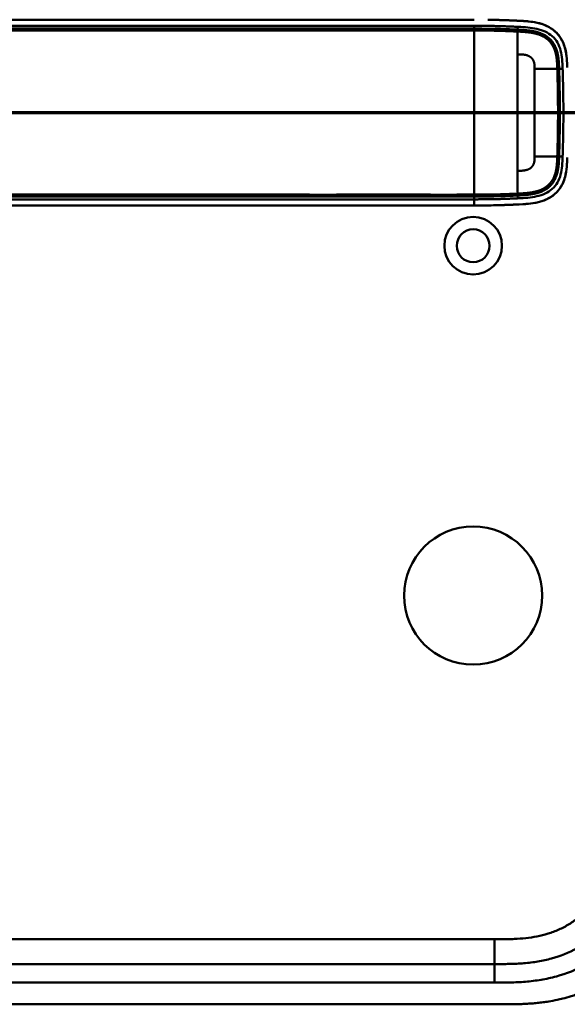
# Model space of a CAD drawing. Header units: millimetres. Extents: x 20 to 833, y 20 to 574.
# Tile 10 of 12: x 652 to 741, y 266 to 425. Entities that reach past the tile are written whole.
import ezdxf

# ---------------------------------------------------------------- set-up
doc = ezdxf.new("R2010")
doc.units = ezdxf.units.MM
doc.header["$LTSCALE"] = 2
for name, color, linetype, lineweight in [('Schnittansichtslinien(DIN)', 7, 'Continuous', 70), ('Sichtbare Kanten(DIN)', 7, 'Continuous', 50), ('Sichtbare tangentiale Kanten(DIN)', 7, 'Continuous', 50)]:
    doc.layers.add(name, color=color, linetype=linetype, lineweight=lineweight)

# ---------------------------------------------------------------- blocks, each defined once
blk = doc.blocks.new('2DTransSchnitt0')
at = {"layer": 'Schnittansichtslinien(DIN)', "linetype": 'Continuous'}
blk.add_line((254.433, 204.822), (395.101, 204.822), dxfattribs=at)

msp = doc.modelspace()

# ---------------------------------------------------------------- linework, layer by layer
at = {"layer": 'Sichtbare Kanten(DIN)'}
for p, q in [((725.6012, 424.6444), (598.7498, 424.6444)), ((735.3871, 412.641), (735.388, 412.641)), ((739.4383, 412.641), (739.4383, 412.641)), ((735.3879, 406.641), (735.3871, 406.641)), ((739.4382, 406.641), (739.4382, 406.641)), ((598.7498, 394.6444), (725.6011, 394.6444)), ((584.0026, 272.141), (728.926, 272.141)), ((571.003, 265.641), (729.9256, 265.641))]:
    msp.add_line(p, q, dxfattribs=at)
for centre, radius in [((725.4643, 388.141), 4.65), ((725.4643, 388.141), 2.65), ((725.4643, 331.641), 11.15)]:
    msp.add_circle(centre, radius, dxfattribs=at)
for centre, radius, start, end in [((725.4643, 409.641), 14, 104.460826, 104.466162), ((725.4643, 409.641), 13.8, 100.783741, 100.788321), ((725.4644, 409.6416), 13.7994, 73.28693, 73.287291), ((725.4645, 409.6411), 11.4998, 30.352559, 30.354178), ((725.4637, 409.6406), 11.7007, 31.98569, 31.986487), ((725.464, 409.6408), 11.6003, 31.185782, 31.18695), ((725.4645, 409.6409), 11.4997, 329.645819, 329.646888), ((725.4639, 409.6412), 11.6004, 328.813048, 328.813811), ((725.4656, 409.6402), 11.6985, 328.013511, 328.014026), ((725.4643, 409.641), 14, 255.427485, 255.432838), ((725.4643, 409.641), 13.8, 259.068146, 259.072753), ((725.4635, 409.6435), 13.8026, 286.816161, 286.816501)]:
    msp.add_arc(centre, radius, start, end, dxfattribs=at)
for points, degree, knots in [([(727.8324, 424.6342), (727.8324, 424.6342), (727.8324, 424.6342), (727.8325, 424.6342), (727.8326, 424.6342), (727.8328, 424.6342), (727.833, 424.6342), (727.8337, 424.6342), (727.8342, 424.6342), (727.8398, 424.6341), (727.8449, 424.634), (727.8568, 424.6339), (727.8637, 424.6338), (727.8887, 424.6335), (727.907, 424.6332), (728.0224, 424.6317), (728.1196, 424.6302), (728.2491, 424.6281), (728.2815, 424.6275), (728.3247, 424.6268), (728.3355, 424.6266), (728.3499, 424.6264), (728.3535, 424.6263), (728.3583, 424.6263), (728.3595, 424.6262), (728.3611, 424.6262), (728.3615, 424.6262), (728.362, 424.6262), (728.3622, 424.6262), (728.3624, 424.6262), (728.3627, 424.6262), (728.3627, 424.6262)], 3, [0, 0, 0, 0, 0.0000100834, 0.0000100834, 0.0000303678, 0.0000303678, 0.0000844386, 0.0000844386, 0.0002286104, 0.0002286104, 0.0017663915, 0.0017663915, 0.0038167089, 0.0038167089, 0.0092842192, 0.0092842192, 0.0384448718, 0.0384448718, 0.0481649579, 0.0481649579, 0.0514050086, 0.0514050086, 0.0524850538, 0.0524850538, 0.0528450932, 0.0528450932, 0.0529651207, 0.0529651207, 0.0530051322, 0.0530051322, 0.0530433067, 0.0530433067, 0.0530433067, 0.0530433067]), ([(732.7302, 424.4779), (732.7302, 424.4779), (732.7114, 424.4788), (732.5209, 424.4877), (732.1549, 424.5041), (731.6004, 424.5295), (730.8456, 424.5581), (730.0396, 424.587), (729.3653, 424.605), (728.8738, 424.6169), (728.558, 424.6228), (728.4167, 424.6253), (728.3627, 424.6262)], 5, [0.000000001, 0.000000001, 0.000000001, 0.000000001, 0.000000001, 0.000000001, 0.000022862, 0.009691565, 0.098256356, 0.186821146, 0.275385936, 0.363950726, 0.408233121, 0.435668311, 0.435668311, 0.435668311, 0.435668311, 0.435668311, 0.435668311]), ([(733.4243, 424.442), (733.4243, 424.442), (733.4245, 424.442), (733.4247, 424.442), (733.4249, 424.442), (733.4254, 424.442), (733.4258, 424.4419), (733.4273, 424.4418), (733.4284, 424.4418), (733.433, 424.4415), (733.4364, 424.4413), (733.45, 424.4405), (733.4603, 424.4399), (733.5012, 424.4374), (733.5318, 424.4355), (733.6544, 424.4278), (733.7462, 424.4216), (733.9755, 424.4049), (734.1128, 424.3937), (734.3011, 424.3763), (734.3524, 424.3713), (734.4083, 424.3656), (734.4131, 424.3651), (734.4215, 424.3643), (734.4251, 424.3639), (734.4289, 424.3635), (734.4292, 424.3635), (734.4297, 424.3634), (734.4299, 424.3634), (734.4301, 424.3634), (734.4302, 424.3634), (734.4303, 424.3634), (734.4304, 424.3634), (734.4304, 424.3634), (734.4305, 424.3634), (734.4305, 424.3634)], 3, [0, 0, 0, 0, 0.000031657, 0.000031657, 0.000071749, 0.000071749, 0.000185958, 0.000185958, 0.000528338, 0.000528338, 0.001555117, 0.001555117, 0.00463506, 0.00463506, 0.013874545, 0.013874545, 0.041593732, 0.041593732, 0.083174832, 0.083174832, 0.098766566, 0.098766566, 0.100228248, 0.100228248, 0.101324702, 0.101324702, 0.101424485, 0.101424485, 0.101474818, 0.101474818, 0.101500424, 0.101500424, 0.101513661, 0.101513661, 0.101528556, 0.101528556, 0.101528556, 0.101528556]), ([(734.4305, 424.3634), (734.3737, 424.3693), (734.317, 424.3748), (734.2602, 424.3801), (733.9816, 424.4061), (733.7039, 424.4256), (733.4245, 424.442)], 3, [1.111732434, 1.111732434, 1.111732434, 1.111732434, 1.129646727, 1.129646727, 1.129646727, 1.217620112, 1.217620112, 1.217620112, 1.217620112]), ([(733.5597, 424.4337), (734.7552, 424.3584), (735.9657, 424.2133), (737.7035, 423.494), (738.2774, 423.1413), (739.2595, 422.2168), (739.6388, 421.6788), (740.218, 420.4354), (740.3924, 419.7598), (740.5214, 418.9058), (740.5416, 418.7481), (740.5589, 418.5899)], 3, [0.0824985, 0.0824985, 0.0824985, 0.0824985, 0.43754619, 0.43754619, 0.63954908, 0.63954908, 0.83806101, 0.83806101, 1.04595103, 1.04595103, 1.09280735, 1.09280735, 1.09280735, 1.09280735]), ([(739.9257, 421.0601), (739.9257, 421.0601), (739.9258, 421.0598), (739.9259, 421.0596), (739.926, 421.0594), (739.9262, 421.059), (739.9264, 421.0586), (739.927, 421.0571), (739.9275, 421.056), (739.9296, 421.0517), (739.9311, 421.0485), (739.937, 421.0355), (739.9415, 421.0257), (739.9591, 420.9868), (739.9721, 420.9576), (740.023, 420.8402), (740.0591, 420.7513), (740.1058, 420.6282), (740.1182, 420.5945), (740.1349, 420.5481), (740.1394, 420.5354), (740.1456, 420.5179), (740.1474, 420.5129), (740.15, 420.5056), (740.1508, 420.5031), (740.1521, 420.4994), (740.1525, 420.4982), (740.1532, 420.4964), (740.1534, 420.4958), (740.1537, 420.4949), (740.1538, 420.4945), (740.1539, 420.4941), (740.154, 420.494), (740.1541, 420.4937), (740.1541, 420.4937), (740.1541, 420.4936), (740.1541, 420.4935), (740.1542, 420.4935), (740.1542, 420.4934), (740.1542, 420.4934)], 3, [0, 0, 0, 0, 0.0000536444, 0.0000536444, 0.0000936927, 0.0000936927, 0.0002138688, 0.0002138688, 0.0005741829, 0.0005741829, 0.0016545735, 0.0016545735, 0.0048950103, 0.0048950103, 0.0146157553, 0.0146157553, 0.0437841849, 0.0437841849, 0.0547196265, 0.0547196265, 0.0588203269, 0.0588203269, 0.0604177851, 0.0604177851, 0.061217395, 0.061217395, 0.0616180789, 0.0616180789, 0.0618192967, 0.0618192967, 0.0619207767, 0.0619207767, 0.0619723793, 0.0619723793, 0.0619990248, 0.0619990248, 0.0620131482, 0.0620131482, 0.0620295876, 0.0620295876, 0.0620295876, 0.0620295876]), ([(733.5474, 394.8541), (734.6296, 394.9217), (735.7171, 395.0451), (737.3922, 395.6361), (738.0014, 395.96), (739.0553, 396.8357), (739.4713, 397.3534), (740.1607, 398.6495), (740.3593, 399.3852), (740.5634, 400.6145), (740.6079, 401.1564), (740.6359, 401.7014)], 3, [-1.12551215, -1.12551215, -1.12551215, -1.12551215, -0.83488116, -0.83488116, -0.64687575, -0.64687575, -0.46444011, -0.46444011, -0.25065662, -0.25065662, -0.08648506, -0.08648506, -0.08648506, -0.08648506]), ([(740.1508, 398.7853), (740.1508, 398.7853), (740.1507, 398.7852), (740.1507, 398.7851), (740.1506, 398.7849), (740.1505, 398.7846), (740.1504, 398.7844), (740.1501, 398.7835), (740.1499, 398.7829), (740.149, 398.7802), (740.1483, 398.7782), (740.1454, 398.7701), (740.1433, 398.7639), (740.1346, 398.7395), (740.128, 398.7211), (740.1012, 398.6477), (740.0804, 398.5929), (740.0375, 398.485), (740.0156, 398.4318), (739.9815, 398.3526), (739.97, 398.3262), (739.9523, 398.2867), (739.9464, 398.2736), (739.9374, 398.2539), (739.9344, 398.2473), (739.9298, 398.2375), (739.9283, 398.2342), (739.926, 398.2292), (739.9253, 398.2276), (739.9241, 398.2251), (739.9237, 398.2243), (739.9231, 398.223), (739.9229, 398.2226), (739.9226, 398.222), (739.9225, 398.2218), (739.9224, 398.2214), (739.9223, 398.2213), (739.9223, 398.2212), (739.9222, 398.2211), (739.9222, 398.221), (739.9222, 398.2209), (739.9222, 398.2209)], 3, [0, 0, 0, 0, 0.000029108, 0.000029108, 0.0000693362, 0.0000693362, 0.0001429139, 0.0001429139, 0.0003635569, 0.0003635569, 0.0010250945, 0.0010250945, 0.0030091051, 0.0030091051, 0.0089604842, 0.0089604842, 0.0268153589, 0.0268153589, 0.0443020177, 0.0443020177, 0.0530527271, 0.0530527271, 0.0574298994, 0.0574298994, 0.0596196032, 0.0596196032, 0.0607154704, 0.0607154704, 0.0612643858, 0.0612643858, 0.0615397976, 0.0615397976, 0.0616784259, 0.0616784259, 0.0617486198, 0.0617486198, 0.0617845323, 0.0617845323, 0.0618032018, 0.0618032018, 0.0618235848, 0.0618235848, 0.0618235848, 0.0618235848]), ([(734.3891, 394.921), (734.3888, 394.921), (734.3885, 394.921), (734.387, 394.9208), (734.3858, 394.9207), (734.3822, 394.9203), (734.3798, 394.9201), (734.3638, 394.9185), (734.3502, 394.9171), (734.0458, 394.8875), (733.7526, 394.8662), (731.8922, 394.7547), (730.3185, 394.7021), (727.6977, 394.6479), (726.6493, 394.6442), (725.6011, 394.6443)], 3, [0, 0, 0, 0, 0.000092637, 0.000092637, 0.000463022, 0.000463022, 0.001203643, 0.001203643, 0.005349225, 0.005349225, 0.093850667, 0.093850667, 0.565806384, 0.565806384, 0.880272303, 0.880272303, 0.880272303, 0.880272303]), ([(729.3045, 394.6824), (729.4333, 394.6857), (729.7403, 394.6939), (730.2283, 394.7085), (730.9019, 394.7324), (731.6027, 394.7593), (732.1551, 394.7845), (732.5207, 394.8009), (732.7113, 394.8098), (732.7303, 394.8107)], 5, [0.378502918, 0.378502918, 0.378502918, 0.378502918, 0.378502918, 0.378502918, 0.442824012, 0.531388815, 0.619953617, 0.70851842, 0.718281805, 0.718281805, 0.718281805, 0.718281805, 0.718281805, 0.718281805]), ([(728.926, 272.141), (729.7314, 272.141), (731.3275, 272.1423), (733.6646, 272.2494), (735.9299, 272.526), (738.8474, 273.1633), (742.2816, 274.5257), (745.8656, 277.0684), (748.696, 280.411), (750.255, 283.6894), (751.0026, 286.5181), (751.3322, 288.7356), (751.4627, 291.0417), (751.4643, 292.6255), (751.4643, 293.4253)], 3, [18.38835965, 18.38835965, 18.38835965, 18.38835965, 18.63186175, 18.87536302, 19.11886429, 19.36236556, 19.84936811, 20.33637065, 20.8233732, 21.31037574, 21.55387701, 21.79737828, 22.04087955, 22.28438231, 22.28438231, 22.28438231, 22.28438231]), ([(729.9256, 265.641), (730.523, 265.6405), (731.5741, 265.6418), (732.7853, 265.6667), (733.6981, 265.7021), (734.3078, 265.7349), (735.0706, 265.789), (735.6812, 265.8433), (736.4446, 265.9268), (737.0551, 266.0066), (737.9699, 266.1477), (738.8812, 266.3178), (740.0876, 266.5956), (740.9841, 266.8435), (741.8719, 267.1244), (742.4586, 267.3282), (743.3298, 267.6584), (744.1887, 268.0214), (745.4498, 268.6268), (746.5396, 269.2302), (747.8542, 270.0633), (748.8655, 270.7912), (750.0728, 271.7748), (750.9907, 272.6193), (752.0711, 273.7431), (752.8793, 274.6942), (753.8137, 275.9431), (754.4981, 276.9883), (755.1914, 278.2112), (755.6096, 279.0498), (755.9919, 279.9046), (756.2288, 280.4823), (756.5019, 281.213), (756.7019, 281.8045), (756.9284, 282.5498), (757.0913, 283.1507), (757.309, 284.0577), (757.4916, 284.9713), (757.6795, 286.1966), (757.7812, 287.1163), (757.8566, 288.0351), (757.8945, 288.6468), (757.9285, 289.41), (757.9458, 290.018), (757.9585, 290.7746), (757.9641, 291.5278), (757.9643, 292.1268), (757.9643, 292.4254)], 3, [0.000009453, 0.000009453, 0.000009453, 0.000009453, 0.041675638, 0.072925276, 0.083341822, 0.104174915, 0.114591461, 0.135424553, 0.1458411, 0.166674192, 0.177090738, 0.208340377, 0.229173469, 0.260423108, 0.270839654, 0.291672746, 0.302089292, 0.333338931, 0.354172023, 0.395838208, 0.416671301, 0.458337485, 0.479170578, 0.520836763, 0.541669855, 0.58333604, 0.604169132, 0.645835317, 0.666668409, 0.697918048, 0.708334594, 0.729167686, 0.739584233, 0.760417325, 0.770833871, 0.791666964, 0.80208351, 0.833333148, 0.854166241, 0.885415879, 0.895832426, 0.916665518, 0.927082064, 0.947915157, 0.958331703, 0.979164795, 0.999997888, 0.999997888, 0.999997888, 0.999997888])]:
    msp.add_open_spline(points, degree=degree, knots=knots, dxfattribs=at)
for points in [[(740.154, 420.4934), (740.087, 420.6856), (740.0109, 420.8751), (739.9253, 421.06)], [(739.9218, 398.221), (740.0074, 398.4052), (740.0834, 398.5939), (740.1505, 398.7854)]]:
    msp.add_open_spline(points, degree=3, dxfattribs=at)
at = {"layer": 'Sichtbare tangentiale Kanten(DIN)'}
for p, q in [((725.6012, 423.1966), (725.6012, 423.6543)), ((732.6176, 423.0318), (732.6533, 423.4908)), ((739.3423, 416.724), (739.9094, 416.724)), ((739.3423, 402.5646), (739.9095, 402.5646)), ((725.6012, 395.6342), (725.6012, 396.0919)), ((732.6176, 396.2568), (732.6533, 395.7977)), ((584.0023, 276.141), (728.9262, 276.141)), ((728.9262, 276.141), (728.9262, 272.141)), ((728.9259, 272.141), (728.9259, 269.141)), ((728.9259, 269.141), (584.0026, 269.141))]:
    msp.add_line(p, q, dxfattribs=at)
for centre, major_axis, start_param, end_param in [((732.6057, 399.2756), (0, 24.0208), 5.67924787, 6.06690007), ((732.6057, 420.0684), (0, -24.0763), 0.25812795, 0.63904076)]:
    msp.add_ellipse(centre, major_axis=major_axis, ratio=0.00001, start_param=start_param, end_param=end_param, dxfattribs=at)
for points, degree, knots in [([(598.7498, 423.6544), (608.7053, 423.6545), (618.6898, 423.6545), (628.6363, 423.6545), (649.0656, 423.6544), (669.5396, 423.6544), (689.9774, 423.6544), (696.5617, 423.6545), (703.1519, 423.6545), (709.7491, 423.6544), (715.0544, 423.6544), (720.3696, 423.655), (725.6012, 423.6543)], 3, [23.22998295, 23.22998295, 23.22998295, 23.22998295, 26.21683537, 26.21683537, 26.21683537, 32.35159115, 32.35159115, 32.35159115, 34.32798349, 34.32798349, 34.32798349, 35.91738638, 35.91738638, 35.91738638, 35.91738638]), ([(725.6088, 423.1966), (725.6014, 423.1966), (722.4558, 423.1976), (716.1207, 423.1965), (706.5658, 423.1975), (693.8886, 423.1968), (678.038, 423.1972), (662.1712, 423.1969), (646.3183, 423.1971), (632.0516, 423.197), (619.3607, 423.1971), (609.8468, 423.197), (603.5064, 423.1971), (600.3357, 423.1971), (598.7498, 423.1971)], 5, [20.64373836, 20.64373836, 20.64373836, 20.64373836, 20.64373836, 20.64373836, 20.64742881, 22.23306961, 23.81871042, 25.40435122, 26.98999203, 28.57563283, 30.16127363, 31.74691444, 32.53973484, 33.33292437, 33.33292437, 33.33292437, 33.33292437, 33.33292437, 33.33292437]), ([(725.6093, 423.6543), (725.8889, 423.6542), (726.1684, 423.6543), (726.447, 423.6539), (726.5924, 423.6537), (726.7375, 423.6533), (726.882, 423.6524), (727.0265, 423.6516), (727.1705, 423.6504), (727.3152, 423.6492), (727.4598, 423.648), (727.6051, 423.6468), (727.75, 423.6452), (727.8949, 423.6435), (728.0394, 423.6413), (728.1841, 423.639), (728.3287, 423.6367), (728.4735, 423.6343), (728.6185, 423.6315), (728.7635, 423.6287), (728.9087, 423.6255), (729.0544, 423.6221), (729.3458, 423.6152), (729.6397, 423.6072), (729.9372, 423.5981), (730.2347, 423.589), (730.5359, 423.5786), (730.8401, 423.5674), (731.1443, 423.5562), (731.4515, 423.5441), (731.7556, 423.5312), (732.0598, 423.5182), (732.3602, 423.5045), (732.6533, 423.4908)], 3, [35.917386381, 35.917386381, 35.917386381, 35.917386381, 36.002191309, 36.002191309, 36.002191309, 36.046473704, 36.046473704, 36.046473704, 36.0907561, 36.0907561, 36.0907561, 36.135038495, 36.135038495, 36.135038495, 36.17932089, 36.17932089, 36.17932089, 36.223603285, 36.223603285, 36.223603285, 36.26788568, 36.26788568, 36.26788568, 36.35645047, 36.35645047, 36.35645047, 36.44501526, 36.44501526, 36.44501526, 36.533580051, 36.533580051, 36.533580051, 36.622212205, 36.622212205, 36.622212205, 36.622212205]), ([(732.6176, 423.0318), (732.6174, 423.0318), (732.4393, 423.0405), (732.082, 423.0569), (731.5425, 423.0807), (730.8182, 423.1116), (729.9238, 423.1407), (729.0416, 423.1681), (728.1711, 423.1814), (727.3135, 423.1958), (726.6301, 423.1963), (726.1191, 423.1965), (725.781, 423.1966), (725.6163, 423.1966)], 5, [19.945982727, 19.945982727, 19.945982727, 19.945982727, 19.945982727, 19.945982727, 19.946068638, 20.033738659, 20.12140868, 20.209078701, 20.296748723, 20.384418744, 20.472088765, 20.559758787, 20.642970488, 20.642970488, 20.642970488, 20.642970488, 20.642970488, 20.642970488]), ([(739.3423, 416.724), (739.3422, 416.7264), (739.3333, 416.9938), (739.3136, 417.5269), (739.2714, 418.3339), (739.122, 419.4017), (738.6432, 420.7003), (737.7657, 421.7636), (736.5924, 422.4562), (735.2746, 422.8175), (734.2202, 422.9401), (733.4238, 422.991), (732.8872, 423.0188), (732.6176, 423.0318)], 5, [18.88150665, 18.88150665, 18.88150665, 18.88150665, 18.88150665, 18.88150665, 18.88269678, 19.01561826, 19.14853974, 19.28146122, 19.41438271, 19.54730419, 19.68022567, 19.81314715, 19.94598253, 19.94598253, 19.94598253, 19.94598253, 19.94598253, 19.94598253]), ([(732.6533, 423.4908), (732.6851, 423.4893), (732.7168, 423.4878), (732.7484, 423.4863), (733.2761, 423.4613), (733.7842, 423.4338), (734.2825, 423.3863), (734.7807, 423.3388), (735.2697, 423.2709), (735.7421, 423.1644), (736.2145, 423.0579), (736.6694, 422.9125), (737.0893, 422.717), (737.5092, 422.5215), (737.8935, 422.2756), (738.2282, 421.9772), (738.5628, 421.6789), (738.8471, 421.328), (739.0735, 420.9361), (739.2998, 420.5442), (739.4679, 420.1124), (739.5877, 419.6589), (739.7076, 419.2054), (739.78, 418.7306), (739.826, 418.2399), (739.8719, 417.7503), (739.8922, 417.2431), (739.9094, 416.724)], 3, [36.62221223, 36.62221223, 36.62221223, 36.62221223, 36.63181354, 36.63181354, 36.63181354, 36.79213998, 36.79213998, 36.79213998, 36.95246642, 36.95246642, 36.95246642, 37.11279286, 37.11279286, 37.11279286, 37.2731193, 37.2731193, 37.2731193, 37.43344573, 37.43344573, 37.43344573, 37.59377217, 37.59377217, 37.59377217, 37.75409861, 37.75409861, 37.75409861, 37.91406709, 37.91406709, 37.91406709, 37.91406709]), ([(739.9253, 421.06), (739.848, 421.2267), (739.763, 421.3897), (739.6697, 421.5476), (739.3871, 422.026), (739.0297, 422.4546), (738.6212, 422.8096), (738.2126, 423.1646), (737.7553, 423.4472), (737.2748, 423.666), (736.7943, 423.8848), (736.2908, 424.0406), (735.7842, 424.1524), (735.3341, 424.2517), (734.8818, 424.317), (734.4305, 424.3634)], 3, [0.435426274, 0.435426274, 0.435426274, 0.435426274, 0.488340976, 0.488340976, 0.488340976, 0.648667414, 0.648667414, 0.648667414, 0.808993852, 0.808993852, 0.808993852, 0.969320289, 0.969320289, 0.969320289, 1.111732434, 1.111732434, 1.111732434, 1.111732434]), ([(598.7501, 422.9004), (601.3931, 422.9006), (604.0357, 422.9004), (609.3206, 422.9004), (611.9628, 422.9004), (619.8909, 422.9004), (625.1778, 422.9004), (635.7495, 422.9004), (641.034, 422.9004), (651.603, 422.9004), (656.8879, 422.9004), (667.4607, 422.9004), (672.7484, 422.9004), (683.3201, 422.9004), (688.6032, 422.9004), (699.1691, 422.9004), (704.455, 422.9004), (715.0476, 422.9003), (720.3623, 422.9015), (725.6013, 422.9)], 3, [3.01470527, 3.01470527, 3.01470527, 3.01470527, 3.80786775, 3.80786775, 4.60068816, 4.60068816, 6.18632896, 6.18632896, 7.77196976, 7.77196976, 9.35761057, 9.35761057, 10.94325137, 10.94325137, 12.52889218, 12.52889218, 14.11453298, 14.11453298, 15.70314896, 15.70314896, 15.70314896, 15.70314896]), ([(725.6013, 422.9), (725.7689, 422.8999), (726.1098, 422.8998), (726.6236, 422.8996), (727.3095, 422.8992), (728.165, 422.8848), (729.0354, 422.8715), (729.9128, 422.8442), (730.8081, 422.8151), (731.5299, 422.7843), (732.0698, 422.7605), (732.4272, 422.744), (732.6057, 422.7354)], 5, [15.703148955, 15.703148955, 15.703148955, 15.703148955, 15.703148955, 15.703148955, 15.787843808, 15.87551383, 15.963183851, 16.050853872, 16.138523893, 16.226193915, 16.313863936, 16.402137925, 16.402137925, 16.402137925, 16.402137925, 16.402137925, 16.402137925]), ([(732.6057, 422.7354), (732.8732, 422.7224), (733.4054, 422.6949), (734.1901, 422.6445), (735.2167, 422.524), (736.4745, 422.1761), (737.567, 421.5261), (738.3786, 420.5456), (738.8323, 419.3284), (738.9774, 418.3031), (739.0191, 417.5152), (739.0387, 416.988), (739.0475, 416.724)], 5, [0, 0, 0, 0, 0, 0, 0.13231543, 0.26523692, 0.3981584, 0.53107988, 0.66400136, 0.79692285, 0.92984433, 1.06273567, 1.06273567, 1.06273567, 1.06273567, 1.06273567, 1.06273567]), ([(740.6641, 416.9069), (740.6471, 417.3997), (740.6259, 417.8965), (740.5784, 418.3971), (740.5273, 418.9351), (740.4456, 419.4765), (740.3025, 420.0102), (740.259, 420.1724), (740.2096, 420.3338), (740.154, 420.4934)], 3, [0.018480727, 0.018480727, 0.018480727, 0.018480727, 0.1676881, 0.1676881, 0.1676881, 0.328014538, 0.328014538, 0.328014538, 0.376738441, 0.376738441, 0.376738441, 0.376738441]), ([(739.0475, 416.724), (739.0475, 416.7239), (739.0476, 416.7214), (739.0594, 416.3674), (739.0792, 415.66), (739.1126, 414.5933), (739.1371, 413.1804), (739.163, 411.4108), (739.1672, 409.6443), (739.163, 407.8778), (739.137, 406.1057), (739.1125, 404.6927), (739.0792, 403.626), (739.0593, 402.9186), (739.0475, 402.5646)], 5, [17.46487568, 17.46487568, 17.46487568, 17.46487568, 17.46487568, 17.46487568, 17.46490582, 17.46613266, 17.64303668, 17.8199407, 17.99684472, 18.17374874, 18.35065276, 18.52755678, 18.7044608, 18.88262181, 18.88262181, 18.88262181, 18.88262181, 18.88262181, 18.88262181]), ([(739.3423, 402.5646), (739.3423, 402.5647), (739.354, 402.9174), (739.3738, 403.6218), (739.4071, 404.6903), (739.4316, 406.1014), (739.4575, 407.875), (739.4617, 409.6443), (739.4575, 411.4136), (739.4316, 413.1873), (739.4071, 414.5984), (739.3738, 415.6668), (739.354, 416.3712), (739.3423, 416.724)], 5, [0.00000124, 0.00000124, 0.00000124, 0.00000124, 0.00000124, 0.00000124, 0.00003764, 0.17694166, 0.35384568, 0.5307497, 0.70765372, 0.88455774, 1.06146176, 1.23836578, 1.41530504, 1.41530504, 1.41530504, 1.41530504, 1.41530504, 1.41530504]), ([(739.9094, 416.724), (739.9103, 416.6989), (739.9112, 416.6718), (739.912, 416.6457), (739.9213, 416.3592), (739.9303, 416.07), (739.9389, 415.7797), (739.9475, 415.4894), (739.9554, 415.1979), (739.9626, 414.9056), (740.0493, 411.3981), (740.0493, 407.8904), (739.9626, 404.3831), (739.9554, 404.0908), (739.9475, 403.7993), (739.9389, 403.509), (739.9303, 403.2187), (739.9213, 402.9294), (739.912, 402.6429), (739.9112, 402.6167), (739.9103, 402.5906), (739.9095, 402.5646)], 3, [0, 0, 0, 0, 0.00803615, 0.00803615, 0.00803615, 0.09616602, 0.09616602, 0.09616602, 0.18429588, 0.18429588, 0.18429588, 1.24185425, 1.24185425, 1.24185425, 1.32998411, 1.32998411, 1.32998411, 1.41811397, 1.41811397, 1.41811397, 1.42614816, 1.42614816, 1.42614816, 1.42614816]), ([(739.0475, 402.5646), (739.0387, 402.3007), (739.0191, 401.7738), (738.9774, 400.9863), (738.8325, 399.9616), (738.3795, 398.7448), (737.569, 397.7642), (736.4775, 397.1138), (735.2196, 396.7651), (734.1925, 396.6443), (733.4072, 396.5938), (732.8741, 396.5662), (732.6057, 396.5532)], 5, [18.88262181, 18.88262181, 18.88262181, 18.88262181, 18.88262181, 18.88262181, 19.01544114, 19.14829584, 19.28115054, 19.41400525, 19.54685995, 19.67971465, 19.81256935, 19.94535719, 19.94535719, 19.94535719, 19.94535719, 19.94535719, 19.94535719]), ([(732.6176, 396.2568), (732.6185, 396.2568), (732.8891, 396.2699), (733.4265, 396.2977), (734.2235, 396.3488), (735.2785, 396.4718), (736.5956, 396.8338), (737.7678, 397.5269), (738.6442, 398.5902), (739.1232, 399.8906), (739.2718, 400.9579), (739.3137, 401.7645), (739.3334, 402.2973), (739.3423, 402.5646)], 5, [0, 0, 0, 0, 0, 0, 0.00044895, 0.13330365, 0.26615835, 0.39901306, 0.53186776, 0.66472246, 0.79757716, 0.93043187, 1.06447055, 1.06447055, 1.06447055, 1.06447055, 1.06447055, 1.06447055]), ([(739.9095, 402.5646), (739.8923, 402.0454), (739.8719, 401.5382), (739.826, 401.0486), (739.78, 400.558), (739.7076, 400.0833), (739.5877, 399.6298), (739.4679, 399.1762), (739.2998, 398.7444), (739.0735, 398.3525), (738.8472, 397.9605), (738.5628, 397.6097), (738.2282, 397.3114), (737.8936, 397.013), (737.5091, 396.767), (737.0892, 396.5715), (736.6692, 396.3759), (736.2142, 396.2306), (735.7421, 396.1242), (735.27, 396.0177), (734.7815, 395.9499), (734.283, 395.9023), (733.7845, 395.8548), (733.2754, 395.8273), (732.7477, 395.8022), (732.7168, 395.8007), (732.686, 395.7993), (732.655, 395.7978)], 3, [0, 0, 0, 0, 0.15997103, 0.15997103, 0.15997103, 0.32029741, 0.32029741, 0.32029741, 0.48062379, 0.48062379, 0.48062379, 0.64095017, 0.64095017, 0.64095017, 0.80127655, 0.80127655, 0.80127655, 0.96160293, 0.96160293, 0.96160293, 1.1219293, 1.1219293, 1.1219293, 1.28225568, 1.28225568, 1.28225568, 1.2916213, 1.2916213, 1.2916213, 1.2916213]), ([(740.1505, 398.7854), (740.2076, 398.9482), (740.2581, 399.1129), (740.3025, 399.2784), (740.4456, 399.8122), (740.5273, 400.3535), (740.5784, 400.8914), (740.6259, 401.3913), (740.647, 401.8874), (740.6641, 402.3797)], 3, [1.630416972, 1.630416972, 1.630416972, 1.630416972, 1.680144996, 1.680144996, 1.680144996, 1.840471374, 1.840471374, 1.840471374, 1.989484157, 1.989484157, 1.989484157, 1.989484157]), ([(734.3891, 394.9209), (734.8545, 394.9677), (735.3205, 395.0338), (735.7842, 395.1362), (736.2906, 395.248), (736.794, 395.4036), (737.2746, 395.6224), (737.7552, 395.8413), (738.2127, 396.124), (738.6212, 396.479), (739.0298, 396.8341), (739.3871, 397.2626), (739.6697, 397.7409), (739.7616, 397.8964), (739.8455, 398.0569), (739.9218, 398.221)], 3, [0.892010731, 0.892010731, 0.892010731, 0.892010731, 1.038839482, 1.038839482, 1.038839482, 1.199165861, 1.199165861, 1.199165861, 1.359492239, 1.359492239, 1.359492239, 1.519818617, 1.519818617, 1.519818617, 1.571934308, 1.571934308, 1.571934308, 1.571934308]), ([(598.7506, 396.0915), (598.7508, 396.0915), (600.3367, 396.0915), (603.5077, 396.0915), (609.8483, 396.0915), (619.3618, 396.0915), (632.0514, 396.0916), (646.3182, 396.0914), (662.1714, 396.0916), (678.0381, 396.0914), (693.8944, 396.0918), (706.5703, 396.0911), (716.1236, 396.0921), (722.457, 396.091), (725.6012, 396.0919)], 5, [0, 0, 0, 0, 0, 0, 0.00011489, 0.79293644, 1.58575799, 3.17140109, 4.75704419, 6.34268728, 7.92833038, 9.51397348, 11.09961657, 12.68816757, 12.68816757, 12.68816757, 12.68816757, 12.68816757, 12.68816757]), ([(725.6096, 396.3886), (725.6021, 396.3886), (722.457, 396.3876), (716.1209, 396.3887), (706.5666, 396.3877), (693.8883, 396.3884), (678.0382, 396.388), (662.1713, 396.3883), (646.3183, 396.3881), (632.0514, 396.3882), (619.3614, 396.3881), (609.8477, 396.3882), (603.507, 396.3882), (600.3358, 396.3882), (598.7498, 396.3882)], 5, [20.64350535, 20.64350535, 20.64350535, 20.64350535, 20.64350535, 20.64350535, 20.64730417, 22.23294727, 23.81859036, 25.40423346, 26.98987656, 28.57551965, 30.16116275, 31.74680585, 32.5396274, 33.33264586, 33.33264586, 33.33264586, 33.33264586, 33.33264586, 33.33264586]), ([(725.6012, 396.0919), (725.7691, 396.092), (726.1105, 396.0921), (726.625, 396.0923), (727.3119, 396.0927), (728.1733, 396.1072), (729.0444, 396.1205), (729.9273, 396.148), (730.8216, 396.1771), (731.5452, 396.208), (732.084, 396.2317), (732.4404, 396.2482), (732.6176, 396.2568)], 5, [0, 0, 0, 0, 0, 0, 0.084825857, 0.172560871, 0.260295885, 0.348030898, 0.435765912, 0.523500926, 0.61123594, 0.698521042, 0.698521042, 0.698521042, 0.698521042, 0.698521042, 0.698521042]), ([(732.6057, 396.5532), (732.6055, 396.5532), (732.428, 396.5446), (732.0715, 396.5281), (731.5323, 396.5044), (730.8111, 396.4735), (729.9164, 396.4444), (729.0382, 396.4171), (728.1672, 396.4038), (727.3143, 396.3894), (726.6311, 396.3889), (726.1202, 396.3887), (725.7823, 396.3886), (725.6179, 396.3886)], 5, [19.945357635, 19.945357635, 19.945357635, 19.945357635, 19.945357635, 19.945357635, 19.945424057, 20.033159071, 20.120894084, 20.208629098, 20.296364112, 20.384099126, 20.47183414, 20.559569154, 20.642664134, 20.642664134, 20.642664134, 20.642664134, 20.642664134, 20.642664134]), ([(725.6011, 395.6342), (720.3072, 395.6344), (715.0314, 395.6344), (709.7471, 395.6344), (690.3982, 395.6344), (671.0499, 395.6344), (651.6842, 395.6344), (638.6794, 395.6344), (625.7139, 395.6343), (612.7037, 395.6344), (608.0548, 395.6344), (603.3945, 395.6343), (598.7498, 395.6344)], 3, [0, 0, 0, 0, 1.58564176, 1.58564176, 1.58564176, 7.39154159, 7.39154159, 7.39154159, 11.29043221, 11.29043221, 11.29043221, 12.68363199, 12.68363199, 12.68363199, 12.68363199]), ([(732.6542, 395.7978), (732.6537, 395.7978), (732.4776, 395.7895), (732.1224, 395.7734), (731.5785, 395.7486), (730.8408, 395.7203), (729.9307, 395.6885), (729.0426, 395.6646), (728.1699, 395.6474), (727.2952, 395.6375), (726.6071, 395.6345), (726.1199, 395.6342), (725.7843, 395.6341), (725.6012, 395.6341)], 5, [0.000084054, 0.000084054, 0.000084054, 0.000084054, 0.000084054, 0.000084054, 0.000302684, 0.088867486, 0.177432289, 0.265997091, 0.354561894, 0.443126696, 0.531691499, 0.620256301, 0.708821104, 0.708821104, 0.708821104, 0.708821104, 0.708821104, 0.708821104]), ([(754.4643, 293.4253), (754.4643, 292.6255), (754.4633, 290.9786), (754.3224, 288.4449), (753.9488, 285.9216), (753.0819, 282.6319), (751.2439, 278.7631), (747.9109, 274.8307), (743.7196, 271.8594), (739.741, 270.2852), (736.4243, 269.5626), (733.9021, 269.2558), (731.3784, 269.1419), (729.7315, 269.141), (728.9259, 269.141)], 3, [18.38835904, 18.38835904, 18.38835904, 18.38835904, 18.6318621, 18.87536337, 19.11886464, 19.36236591, 19.84936846, 20.336371, 20.82337354, 21.31037609, 21.55387736, 21.79737863, 22.0408799, 22.28438261, 22.28438261, 22.28438261, 22.28438261]), ([(728.9262, 276.141), (729.0898, 276.141), (729.2533, 276.141), (729.4169, 276.1411), (729.8596, 276.1413), (730.3022, 276.1432), (730.7448, 276.1497), (730.8972, 276.152), (731.0495, 276.1548), (731.2018, 276.1582), (731.278, 276.1599), (731.3542, 276.1618), (731.4304, 276.1639), (731.5065, 276.1659), (731.5827, 276.1683), (731.662, 276.1709), (731.972, 276.181), (732.2664, 276.1938), (732.5719, 276.2114), (732.5793, 276.2118), (732.5867, 276.2123), (732.5942, 276.2127), (733.2115, 276.2487), (733.7994, 276.3006), (734.3925, 276.3763), (734.4017, 276.3775), (734.411, 276.3787), (734.4203, 276.3799), (735.0204, 276.4573), (735.6126, 276.5582), (736.2022, 276.6897), (736.2076, 276.6908), (736.2129, 276.692), (736.2183, 276.6932), (736.8175, 276.8274), (737.4138, 276.9933), (737.9934, 277.1917), (737.9968, 277.1928), (738.0002, 277.194), (738.0036, 277.1952), (738.5902, 277.3964), (739.171, 277.6349), (739.73, 277.9075), (740.2892, 278.1803), (740.8338, 278.4906), (741.3536, 278.835), (741.8735, 279.1795), (742.3716, 279.5602), (742.8389, 279.9721), (743.3092, 280.3867), (743.7541, 280.8383), (744.1599, 281.3147), (744.5642, 281.7893), (744.9373, 282.2975), (745.2684, 282.8254), (745.5975, 283.3502), (745.8908, 283.9041), (746.1401, 284.4686), (746.3871, 285.0278), (746.5967, 285.6109), (746.7662, 286.1992), (746.7674, 286.2034), (746.7686, 286.2076), (746.7698, 286.2118), (746.9357, 286.7898), (747.0646, 287.3769), (747.1627, 287.9706), (747.1642, 287.9795), (747.1657, 287.9884), (747.1671, 287.9973), (747.2635, 288.5863), (747.3297, 289.1754), (747.3751, 289.7922), (747.3757, 289.7997), (747.3762, 289.8072), (747.3768, 289.8147), (747.399, 290.1194), (747.4149, 290.4134), (747.4273, 290.7148), (747.44, 291.025), (747.4483, 291.3336), (747.4538, 291.6414), (747.4644, 292.238), (747.4644, 292.8324), (747.4643, 293.4254)], 3, [0, 0, 0, 0, 0.04906706, 0.04906706, 0.04906706, 0.18187248, 0.18187248, 0.18187248, 0.22758223, 0.22758223, 0.22758223, 0.25043765, 0.25043765, 0.25043765, 0.27329306, 0.27329306, 0.27329306, 0.36255255, 0.36255255, 0.36255255, 0.36471473, 0.36471473, 0.36471473, 0.54477368, 0.54477368, 0.54477368, 0.54758788, 0.54758788, 0.54758788, 0.72973863, 0.72973863, 0.72973863, 0.73138853, 0.73138853, 0.73138853, 0.91651458, 0.91651458, 0.91651458, 0.91759917, 0.91759917, 0.91759917, 1.10500756, 1.10500756, 1.10500756, 1.29247915, 1.29247915, 1.29247915, 1.47997173, 1.47997173, 1.47997173, 1.66868846, 1.66868846, 1.66868846, 1.85666622, 1.85666622, 1.85666622, 2.04353125, 2.04353125, 2.04353125, 2.22861992, 2.22861992, 2.22861992, 2.22994641, 2.22994641, 2.22994641, 2.41174484, 2.41174484, 2.41174484, 2.41446275, 2.41446275, 2.41446275, 2.59481595, 2.59481595, 2.59481595, 2.59701151, 2.59701151, 2.59701151, 2.68625679, 2.68625679, 2.68625679, 2.77810664, 2.77810664, 2.77810664, 2.95610956, 2.95610956, 2.95610956, 2.95610956])]:
    msp.add_open_spline(points, degree=degree, knots=knots, dxfattribs=at)
for points, degree in [([(733.4245, 424.442), (733.1947, 424.4555), (732.9638, 424.4668), (732.7302, 424.4779)], 3), ([(725.6013, 396.3886), (725.603, 398.5371), (725.6039, 405.4161), (725.6039, 413.872), (725.603, 420.7511), (725.6013, 422.9)], 5), ([(735.388, 416.724), (735.3859, 417.3887), (735.3959, 417.965), (735.1457, 418.476), (734.7222, 418.8471), (734.0872, 419.0501), (733.4045, 419.0427), (732.6057, 419.0442)], 7), ([(732.6057, 400.2444), (732.6057, 403.3193), (732.6057, 407.4217), (732.6057, 411.8668), (732.6057, 415.9693), (732.6057, 419.0442)], 5), ([(735.388, 416.724), (735.388, 413.8943), (735.3884, 411.0605), (735.3874, 408.2281), (735.388, 405.3942), (735.388, 402.5646)], 5), ([(739.0475, 416.724), (738.296, 416.724), (737.5622, 416.724), (736.8381, 416.724), (736.116, 416.724), (735.388, 416.724)], 5), ([(735.388, 402.5646), (735.3858, 401.8997), (735.3966, 401.3241), (735.1442, 400.8115), (734.7234, 400.4428), (734.0865, 400.2383), (733.4046, 400.2462), (732.6057, 400.2444)], 7), ([(739.0475, 402.5646), (738.296, 402.5646), (737.5622, 402.5646), (736.8381, 402.5646), (736.116, 402.5646), (735.388, 402.5646)], 5), ([(725.6011, 394.6443), (725.6011, 394.6443), (725.6011, 394.6443), (725.6011, 394.8647), (725.6011, 395.2303), (725.6011, 395.6342)], 5)]:
    msp.add_open_spline(points, degree=degree, dxfattribs=at)

# ---------------------------------------------------------------- block references
at = {"layer": 'Schnittansichtslinien(DIN)', "xscale": 2, "yscale": 2, "zscale": 2}
msp.add_blockref('2DTransSchnitt0', (0, 0), dxfattribs=at)

doc.saveas('drawing.dxf')
